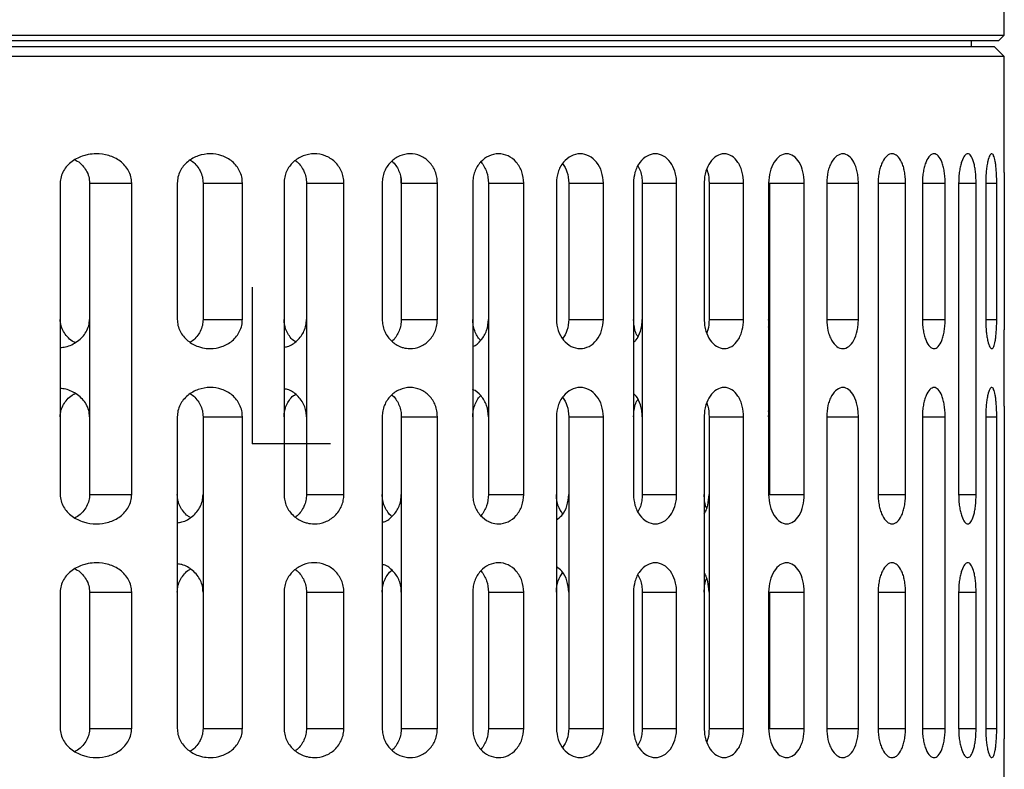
# Model space of a CAD drawing. Header units: millimetres. Extents: x -66 to 195, y 0 to 300.
# Tile 4 of 9: x 144 to 195, y 104 to 143. Entities that reach past the tile are written whole.
import ezdxf

# ---------------------------------------------------------------- set-up
doc = ezdxf.new("R2010")
doc.units = ezdxf.units.MM
doc.header["$PDSIZE"] = -1

msp = doc.modelspace()

# ---------------------------------------------------------------- linework, layer by layer
at = {"color": 7, "linetype": 'Continuous', "lineweight": 25}
for p, q in [((194.573, 141.769), (194.573, 143.719)), ((84.573, 141.769), (194.573, 141.769)), ((194.273, 141.469), (194.573, 141.769)), ((194.273, 141.469), (84.873, 141.469)), ((194.073, 141.169), (85.073, 141.169)), ((192.873, 141.469), (192.873, 141.169)), ((194.573, 140.669), (194.073, 141.169)), ((194.573, 140.669), (84.573, 140.669)), ((194.573, 134.706), (194.573, 140.669)), ((146.101, 134.169), (146.101, 118.169)), ((147.613, 134.169), (149.778, 134.169)), ((147.613, 134.169), (147.613, 118.169)), ((149.778, 118.169), (149.778, 134.169)), ((152.113, 134.169), (152.113, 127.169)), ((153.44, 134.169), (155.46, 134.169)), ((153.44, 134.169), (153.44, 127.169)), ((155.46, 127.169), (155.46, 134.169)), ((157.596, 134.169), (157.596, 118.169)), ((158.748, 134.169), (158.748, 118.169)), ((158.748, 134.169), (160.669, 134.169)), ((160.669, 118.169), (160.669, 134.169)), ((162.635, 134.169), (162.635, 127.169)), ((163.617, 134.169), (163.617, 127.169)), ((163.617, 134.169), (165.469, 134.169)), ((165.469, 127.169), (165.469, 134.169)), ((167.284, 134.169), (167.284, 118.169)), ((168.094, 134.169), (168.094, 118.169)), ((168.094, 134.169), (169.9, 134.169)), ((169.9, 118.169), (169.9, 134.169)), ((171.576, 134.169), (171.576, 127.169)), ((172.211, 134.169), (172.211, 127.169)), ((172.211, 134.169), (173.99, 134.169)), ((173.99, 127.169), (173.99, 134.169)), ((175.533, 134.169), (175.533, 118.169)), ((175.983, 134.169), (175.983, 118.169)), ((175.983, 134.169), (177.751, 134.169)), ((177.751, 118.169), (177.751, 134.169)), ((179.165, 134.169), (179.165, 127.169)), ((179.417, 134.169), (179.417, 127.169)), ((179.417, 134.169), (181.19, 134.169)), ((181.19, 127.169), (181.19, 134.169)), ((182.475, 134.169), (182.475, 118.169)), ((182.511, 134.169), (182.511, 118.169)), ((182.511, 134.169), (184.304, 134.169)), ((184.304, 118.169), (184.304, 134.169)), ((185.457, 134.169), (185.457, 127.169)), ((185.457, 134.169), (187.083, 134.169)), ((187.083, 127.169), (187.083, 134.169)), ((188.096, 134.169), (188.096, 118.169)), ((188.096, 134.169), (189.505, 134.169)), ((189.505, 118.169), (189.505, 134.169)), ((190.367, 134.169), (190.367, 127.169)), ((190.367, 134.169), (191.537, 134.169)), ((191.537, 127.169), (191.537, 134.169)), ((192.229, 134.169), (192.229, 118.169)), ((192.229, 134.169), (193.125, 134.169)), ((193.125, 118.169), (193.125, 134.169)), ((193.618, 134.169), (193.618, 127.169)), ((193.618, 134.169), (194.185, 134.169)), ((194.185, 127.169), (194.185, 134.169)), ((194.573, 134.169), (194.573, 127.169)), ((153.44, 127.169), (155.46, 127.169)), ((163.617, 127.169), (165.469, 127.169)), ((172.211, 127.169), (173.99, 127.169)), ((179.417, 127.169), (181.19, 127.169)), ((182.5, 126.971), (182.475, 127.169)), ((185.457, 127.169), (187.083, 127.169)), ((190.367, 127.169), (191.537, 127.169)), ((193.618, 127.169), (194.185, 127.169)), ((194.573, 122.706), (194.573, 126.633)), ((182.511, 122.169), (182.475, 122.479)), ((152.113, 122.169), (152.113, 106.169)), ((153.44, 122.169), (155.46, 122.169)), ((153.44, 122.169), (153.44, 106.169)), ((155.46, 106.169), (155.46, 122.169)), ((162.635, 122.169), (162.635, 106.169)), ((163.617, 122.169), (163.617, 106.169)), ((163.617, 122.169), (165.469, 122.169)), ((165.469, 106.169), (165.469, 122.169)), ((171.576, 122.169), (171.576, 106.169)), ((172.211, 122.169), (172.211, 106.169)), ((172.211, 122.169), (173.99, 122.169)), ((173.99, 106.169), (173.99, 122.169)), ((179.165, 122.169), (179.165, 106.169)), ((179.417, 122.169), (179.417, 106.169)), ((179.417, 122.169), (181.19, 122.169)), ((181.19, 106.169), (181.19, 122.169)), ((182.475, 122.169), (182.493, 122.319)), ((185.457, 122.169), (185.457, 106.169)), ((185.457, 122.169), (187.083, 122.169)), ((187.083, 106.169), (187.083, 122.169)), ((190.367, 122.169), (190.367, 106.169)), ((190.367, 122.169), (191.537, 122.169)), ((191.537, 106.169), (191.537, 122.169)), ((193.618, 122.169), (193.618, 106.169)), ((193.618, 122.169), (194.185, 122.169)), ((194.185, 106.169), (194.185, 122.169)), ((194.573, 122.169), (194.573, 106.169)), ((147.613, 118.169), (149.778, 118.169)), ((158.748, 118.169), (160.669, 118.169)), ((168.094, 118.169), (169.9, 118.169)), ((175.983, 118.169), (177.751, 118.169)), ((182.511, 118.169), (184.304, 118.169)), ((188.096, 118.169), (189.505, 118.169)), ((192.229, 118.169), (193.125, 118.169)), ((146.101, 113.169), (146.101, 106.169)), ((147.613, 113.169), (149.778, 113.169)), ((147.613, 113.169), (147.613, 106.169)), ((149.778, 106.169), (149.778, 113.169)), ((157.596, 113.169), (157.596, 106.169)), ((158.748, 113.169), (158.748, 106.169)), ((158.748, 113.169), (160.669, 113.169)), ((160.669, 106.169), (160.669, 113.169)), ((167.284, 113.169), (167.284, 106.169)), ((168.094, 113.169), (168.094, 106.169)), ((168.094, 113.169), (169.9, 113.169)), ((169.9, 106.169), (169.9, 113.169)), ((175.533, 113.169), (175.533, 106.169)), ((175.983, 113.169), (175.983, 106.169)), ((175.983, 113.169), (177.751, 113.169)), ((177.751, 106.169), (177.751, 113.169)), ((182.475, 113.169), (182.475, 106.169)), ((182.511, 113.169), (182.511, 106.169)), ((182.511, 113.169), (184.304, 113.169)), ((184.304, 106.169), (184.304, 113.169)), ((188.096, 113.169), (188.096, 106.169)), ((188.096, 113.169), (189.505, 113.169)), ((189.505, 106.169), (189.505, 113.169)), ((192.229, 113.169), (192.229, 106.169)), ((192.229, 113.169), (193.125, 113.169)), ((193.125, 106.169), (193.125, 113.169)), ((147.613, 106.169), (149.778, 106.169)), ((153.44, 106.169), (155.46, 106.169)), ((158.748, 106.169), (160.669, 106.169)), ((163.617, 106.169), (165.469, 106.169)), ((168.094, 106.169), (169.9, 106.169)), ((172.211, 106.169), (173.99, 106.169)), ((175.983, 106.169), (177.751, 106.169)), ((179.417, 106.169), (181.19, 106.169)), ((182.511, 106.169), (184.304, 106.169)), ((185.457, 106.169), (187.083, 106.169)), ((188.096, 106.169), (189.505, 106.169)), ((190.367, 106.169), (191.537, 106.169)), ((192.229, 106.169), (193.125, 106.169)), ((193.618, 106.169), (194.185, 106.169)), ((194.573, 102.49), (194.573, 105.633))]:
    msp.add_line(p, q, dxfattribs=at)
at = {"color": 7, "linetype": 'Continuous'}
for q in [(155.971, 128.814), (159.985, 120.788)]:
    msp.add_line((155.971, 120.788), q, dxfattribs=at)
at = {"color": 7, "linetype": 'Continuous', "lineweight": 25}
for points, knots in [([(149.778, 134.169), (149.77, 134.278), (149.753, 134.499), (149.624, 134.803), (149.432, 135.074), (149.106, 135.369), (148.602, 135.612), (148.029, 135.69), (147.594, 135.646), (147.173, 135.542), (146.793, 135.358), (146.462, 135.068), (146.263, 134.8), (146.128, 134.498), (146.11, 134.277), (146.101, 134.169)], [0, 0, 0, 0, 0.061528, 0.125153, 0.185268, 0.250495, 0.375317, 0.500336, 0.578668, 0.625247, 0.74932, 0.815348, 0.874818, 0.93884, 1, 1, 1, 1]), ([(155.46, 134.169), (155.453, 134.274), (155.439, 134.486), (155.329, 134.783), (155.161, 135.052), (154.871, 135.352), (154.409, 135.607), (153.796, 135.703), (153.183, 135.598), (152.718, 135.343), (152.423, 135.047), (152.249, 134.78), (152.135, 134.485), (152.12, 134.273), (152.113, 134.169)], [0, 0, 0, 0, 0.061906, 0.125308, 0.185924, 0.250597, 0.375507, 0.500411, 0.625074, 0.749446, 0.814919, 0.874924, 0.938513, 1, 1, 1, 1]), ([(160.669, 134.169), (160.662, 134.272), (160.65, 134.478), (160.554, 134.769), (160.405, 135.036), (160.144, 135.338), (159.719, 135.602), (159.143, 135.705), (158.566, 135.596), (158.136, 135.332), (157.869, 135.032), (157.715, 134.767), (157.615, 134.477), (157.602, 134.271), (157.596, 134.169)], [0, 0, 0, 0, 0.062136, 0.125383, 0.186392, 0.250669, 0.375459, 0.5003, 0.625033, 0.749589, 0.814502, 0.874719, 0.938192, 1, 1, 1, 1]), ([(165.469, 134.169), (165.463, 134.27), (165.452, 134.472), (165.366, 134.759), (165.233, 135.024), (164.996, 135.327), (164.604, 135.598), (164.064, 135.706), (163.521, 135.594), (163.123, 135.323), (162.879, 135.021), (162.741, 134.757), (162.652, 134.471), (162.641, 134.269), (162.635, 134.169)], [0, 0, 0, 0, 0.062279, 0.125393, 0.186717, 0.250667, 0.375365, 0.500115, 0.624838, 0.749487, 0.814239, 0.874744, 0.938073, 1, 1, 1, 1]), ([(169.9, 134.169), (169.882, 134.365), (169.854, 134.661), (169.689, 135.011), (169.473, 135.319), (169.11, 135.595), (168.605, 135.707), (168.097, 135.592), (167.657, 135.265), (167.407, 134.847), (167.299, 134.467), (167.289, 134.268), (167.284, 134.169)], [0, 0, 0, 0, 0.122359, 0.185688, 0.250364, 0.375166, 0.500001, 0.624856, 0.749722, 0.874585, 0.937931, 1, 1, 1, 1]), ([(173.99, 134.169), (173.972, 134.365), (173.937, 134.759), (173.662, 135.26), (173.267, 135.593), (172.797, 135.708), (172.324, 135.592), (171.979, 135.311), (171.773, 134.999), (171.619, 134.649), (171.593, 134.358), (171.576, 134.169)], [0, 0, 0, 0, 0.123683, 0.249879, 0.374726, 0.499586, 0.62449, 0.749464, 0.816305, 0.880402, 1, 1, 1, 1]), ([(177.751, 134.169), (177.746, 134.275), (177.737, 134.482), (177.647, 134.857), (177.448, 135.263), (177.091, 135.591), (176.658, 135.709), (176.22, 135.592), (175.901, 135.308), (175.71, 134.992), (175.57, 134.641), (175.548, 134.354), (175.533, 134.169)], [0, 0, 0, 0, 0.06771, 0.132099, 0.2504, 0.373928, 0.499887, 0.624683, 0.749579, 0.817979, 0.882596, 1, 1, 1, 1]), ([(181.19, 134.169), (181.177, 134.354), (181.158, 134.641), (181.037, 134.991), (180.87, 135.307), (180.588, 135.591), (180.193, 135.709), (179.792, 135.591), (179.456, 135.263), (179.265, 134.858), (179.178, 134.483), (179.17, 134.276), (179.165, 134.169)], [0, 0, 0, 0, 0.117375, 0.181975, 0.250357, 0.375079, 0.499796, 0.625836, 0.749425, 0.867797, 0.932234, 1, 1, 1, 1]), ([(184.304, 134.169), (184.291, 134.367), (184.264, 134.761), (184.057, 135.26), (183.762, 135.591), (183.407, 135.708), (183.046, 135.593), (182.737, 135.261), (182.517, 134.76), (182.489, 134.365), (182.475, 134.169)], [0, 0, 0, 0, 0.125046, 0.249998, 0.374917, 0.499832, 0.624705, 0.749798, 0.876155, 1, 1, 1, 1]), ([(187.083, 134.169), (187.08, 134.268), (187.074, 134.467), (187.011, 134.847), (186.864, 135.265), (186.6, 135.592), (186.288, 135.707), (185.971, 135.595), (185.737, 135.319), (185.596, 135.012), (185.487, 134.661), (185.469, 134.365), (185.457, 134.169)], [0, 0, 0, 0, 0.062114, 0.125519, 0.25031, 0.375108, 0.499909, 0.624704, 0.749529, 0.814231, 0.877587, 1, 1, 1, 1]), ([(189.505, 134.169), (189.502, 134.269), (189.497, 134.471), (189.456, 134.757), (189.392, 135.021), (189.277, 135.323), (189.087, 135.594), (188.821, 135.706), (188.548, 135.598), (188.346, 135.327), (188.221, 135.024), (188.151, 134.759), (188.105, 134.472), (188.099, 134.27), (188.096, 134.169)], [0, 0, 0, 0, 0.061974, 0.125362, 0.185859, 0.250624, 0.37533, 0.500039, 0.624686, 0.74929, 0.813233, 0.874568, 0.937697, 1, 1, 1, 1]), ([(191.537, 134.169), (191.535, 134.271), (191.53, 134.477), (191.495, 134.767), (191.441, 135.032), (191.346, 135.333), (191.191, 135.597), (190.975, 135.705), (190.752, 135.601), (190.582, 135.337), (190.476, 135.036), (190.415, 134.769), (190.375, 134.478), (190.37, 134.272), (190.367, 134.169)], [0, 0, 0, 0, 0.061835, 0.125347, 0.185624, 0.250632, 0.375442, 0.500231, 0.624868, 0.749375, 0.813591, 0.874565, 0.937834, 1, 1, 1, 1]), ([(193.125, 134.169), (193.123, 134.274), (193.12, 134.486), (193.093, 134.781), (193.052, 135.048), (192.98, 135.345), (192.863, 135.6), (192.703, 135.703), (192.535, 135.605), (192.403, 135.351), (192.318, 135.052), (192.269, 134.784), (192.235, 134.487), (192.231, 134.274), (192.229, 134.169)], [0, 0, 0, 0, 0.061594, 0.125311, 0.18525, 0.250669, 0.375658, 0.500534, 0.62512, 0.749482, 0.814006, 0.874507, 0.938001, 1, 1, 1, 1]), ([(194.185, 134.169), (194.184, 134.277), (194.182, 134.498), (194.165, 134.8), (194.141, 135.068), (194.098, 135.359), (194.046, 135.543), (193.986, 135.647), (193.919, 135.69), (193.828, 135.611), (193.742, 135.369), (193.683, 135.074), (193.647, 134.803), (193.623, 134.499), (193.62, 134.278), (193.618, 134.169)], [0, 0, 0, 0, 0.06114, 0.12515, 0.184594, 0.250613, 0.375633, 0.421887, 0.500804, 0.625295, 0.749339, 0.814667, 0.874889, 0.938487, 1, 1, 1, 1]), ([(146.867, 135.353), (146.906, 135.336), (147.053, 135.273), (147.245, 135.08), (147.451, 134.814), (147.587, 134.505), (147.605, 134.28), (147.613, 134.169)], [0, 0, 0, 0, 0.088125, 0.325599, 0.543308, 0.775925, 1, 1, 1, 1]), ([(152.784, 135.337), (152.823, 135.318), (152.958, 135.25), (153.128, 135.053), (153.304, 134.79), (153.417, 134.489), (153.432, 134.275), (153.44, 134.169)], [0, 0, 0, 0, 0.093766, 0.327375, 0.545701, 0.77577, 1, 1, 1, 1]), ([(158.179, 135.315), (158.21, 135.297), (158.329, 135.23), (158.475, 135.034), (158.631, 134.774), (158.729, 134.479), (158.742, 134.272), (158.748, 134.169)], [0, 0, 0, 0, 0.082415, 0.317508, 0.540325, 0.772291, 1, 1, 1, 1]), ([(163.133, 135.285), (163.152, 135.273), (163.253, 135.208), (163.378, 135.014), (163.518, 134.752), (163.601, 134.463), (163.612, 134.266), (163.617, 134.169)], [0, 0, 0, 0, 0.056573, 0.302561, 0.541271, 0.773472, 1, 1, 1, 1]), ([(167.696, 135.248), (167.7, 135.245), (167.777, 135.188), (167.877, 135.006), (168.05, 134.665), (168.077, 134.366), (168.094, 134.169)], [0, 0, 0, 0, 0.013487, 0.268454, 0.518008, 1, 1, 1, 1]), ([(171.895, 135.167), (171.982, 135.031), (172.167, 134.741), (172.196, 134.368), (172.211, 134.169)], [0, 0, 0, 0, 0.468553, 1, 1, 1, 1]), ([(175.755, 135.048), (175.805, 134.96), (175.9, 134.792), (175.967, 134.481), (175.978, 134.275), (175.983, 134.169)], [0, 0, 0, 0, 0.34983, 0.66673, 1, 1, 1, 1]), ([(179.298, 134.869), (179.317, 134.817), (179.395, 134.603), (179.407, 134.356), (179.417, 134.169)], [0, 0, 0, 0, 0.243532, 1, 1, 1, 1]), ([(194.573, 134.706), (194.573, 134.64), (194.574, 134.475), (194.573, 134.284), (194.573, 134.169)], [0, 0, 0, 0, 0.400052, 1, 1, 1, 1]), ([(163.617, 134.169), (163.617, 134.268), (163.616, 134.366), (163.59, 134.459), (163.59, 134.459)], [0, 0, 0, 0, 0.999643, 1, 1, 1, 1]), ([(146.866, 125.986), (146.818, 126.007), (146.663, 126.076), (146.465, 126.273), (146.263, 126.537), (146.128, 126.84), (146.11, 127.061), (146.101, 127.169)], [0, 0, 0, 0, 0.107939, 0.342522, 0.553794, 0.782025, 1, 1, 1, 1]), ([(146.101, 125.72), (146.196, 125.729), (146.512, 125.758), (146.91, 125.966), (147.248, 126.255), (147.45, 126.527), (147.587, 126.834), (147.605, 127.059), (147.613, 127.169)], [0, 0, 0, 0, 0.12505, 0.415624, 0.568015, 0.707715, 0.856582, 1, 1, 1, 1]), ([(152.113, 127.169), (152.12, 127.065), (152.135, 126.853), (152.25, 126.558), (152.423, 126.291), (152.72, 125.994), (153.07, 125.803), (153.465, 125.693), (153.873, 125.648), (154.412, 125.733), (154.872, 125.988), (155.161, 126.287), (155.328, 126.555), (155.438, 126.852), (155.453, 127.064), (155.46, 127.169)], [0, 0, 0, 0, 0.061513, 0.125141, 0.185161, 0.250679, 0.375475, 0.421122, 0.500654, 0.625276, 0.749669, 0.814102, 0.874522, 0.938009, 1, 1, 1, 1]), ([(153.44, 127.169), (153.432, 127.064), (153.417, 126.85), (153.304, 126.55), (153.128, 126.286), (152.958, 126.088), (152.822, 126.021), (152.784, 126.002)], [0, 0, 0, 0, 0.223795, 0.453427, 0.672442, 0.906913, 1, 1, 1, 1]), ([(158.179, 126.024), (158.145, 126.044), (158.022, 126.114), (157.872, 126.311), (157.715, 126.571), (157.615, 126.862), (157.602, 127.068), (157.596, 127.169)], [0, 0, 0, 0, 0.091119, 0.326601, 0.545043, 0.77555, 1, 1, 1, 1]), ([(157.596, 125.741), (157.654, 125.749), (157.905, 125.784), (158.211, 126.003), (158.478, 126.299), (158.63, 126.567), (158.729, 126.859), (158.742, 127.067), (158.748, 127.169)], [0, 0, 0, 0, 0.091712, 0.393144, 0.548758, 0.696237, 0.849524, 1, 1, 1, 1]), ([(162.635, 127.169), (162.641, 127.07), (162.652, 126.868), (162.741, 126.582), (162.879, 126.318), (163.123, 126.016), (163.418, 125.815), (163.765, 125.695), (164.125, 125.645), (164.605, 125.741), (164.998, 126.013), (165.237, 126.321), (165.37, 126.59), (165.453, 126.876), (165.463, 127.072), (165.469, 127.169)], [0, 0, 0, 0, 0.061859, 0.125126, 0.185608, 0.250356, 0.375136, 0.417928, 0.500364, 0.624978, 0.749471, 0.814717, 0.878095, 0.939789, 1, 1, 1, 1]), ([(163.617, 127.169), (163.611, 127.069), (163.6, 126.867), (163.514, 126.577), (163.374, 126.318), (163.251, 126.129), (163.152, 126.065), (163.133, 126.053)], [0, 0, 0, 0, 0.234406, 0.472054, 0.702801, 0.943667, 1, 1, 1, 1]), ([(167.696, 126.091), (167.691, 126.094), (167.543, 126.204), (167.411, 126.498), (167.298, 126.87), (167.289, 127.07), (167.284, 127.169)], [0, 0, 0, 0, 0.017352, 0.50723, 0.75613, 1, 1, 1, 1]), ([(167.284, 125.779), (167.284, 125.779), (167.45, 125.816), (167.66, 126.027), (167.881, 126.325), (168.047, 126.678), (168.076, 126.974), (168.094, 127.169)], [0, 0, 0, 0, 0.0000783, 0.3326516, 0.5051315, 0.6739487, 1, 1, 1, 1]), ([(171.576, 127.169), (171.595, 126.972), (171.632, 126.578), (171.919, 126.079), (172.322, 125.748), (172.796, 125.631), (173.266, 125.746), (173.662, 126.078), (173.936, 126.579), (173.972, 126.974), (173.99, 127.169)], [0, 0, 0, 0, 0.124877, 0.249781, 0.374755, 0.499814, 0.624715, 0.749815, 0.876163, 1, 1, 1, 1]), ([(172.211, 127.169), (172.196, 126.971), (172.168, 126.601), (171.984, 126.312), (171.899, 126.179)], [0, 0, 0, 0, 0.535147, 1, 1, 1, 1]), ([(175.755, 126.29), (175.741, 126.312), (175.678, 126.412), (175.574, 126.701), (175.549, 126.986), (175.533, 127.169)], [0, 0, 0, 0, 0.0918524, 0.4142704, 1, 1, 1, 1]), ([(175.533, 125.987), (175.578, 126.025), (175.74, 126.158), (175.876, 126.485), (175.969, 126.855), (175.978, 127.063), (175.983, 127.169)], [0, 0, 0, 0, 0.155244, 0.554307, 0.771542, 1, 1, 1, 1]), ([(179.165, 127.169), (179.17, 127.063), (179.178, 126.856), (179.265, 126.482), (179.455, 126.076), (179.792, 125.748), (180.191, 125.63), (180.587, 125.747), (180.869, 126.031), (181.036, 126.347), (181.158, 126.698), (181.177, 126.984), (181.19, 127.169)], [0, 0, 0, 0, 0.067695, 0.13207, 0.250349, 0.373858, 0.499785, 0.624556, 0.749426, 0.817875, 0.882535, 1, 1, 1, 1]), ([(179.417, 127.169), (179.407, 126.983), (179.395, 126.735), (179.317, 126.522), (179.298, 126.47)], [0, 0, 0, 0, 0.755884, 1, 1, 1, 1]), ([(182.475, 126.769), (182.482, 126.805), (182.507, 126.934), (182.509, 127.071), (182.511, 127.169)], [0, 0, 0, 0, 0.280672, 1, 1, 1, 1]), ([(185.457, 127.169), (185.469, 126.974), (185.487, 126.678), (185.595, 126.328), (185.737, 126.02), (185.97, 125.744), (186.288, 125.632), (186.6, 125.746), (186.863, 126.073), (187.011, 126.491), (187.074, 126.871), (187.08, 127.071), (187.083, 127.169)], [0, 0, 0, 0, 0.122337, 0.185654, 0.250318, 0.375097, 0.499908, 0.62474, 0.749581, 0.874422, 0.937852, 1, 1, 1, 1]), ([(190.367, 127.169), (190.37, 127.067), (190.375, 126.861), (190.415, 126.57), (190.476, 126.303), (190.582, 126.001), (190.752, 125.737), (190.975, 125.634), (191.191, 125.743), (191.347, 126.007), (191.441, 126.307), (191.495, 126.572), (191.53, 126.861), (191.535, 127.068), (191.537, 127.169)], [0, 0, 0, 0, 0.0621277, 0.1253661, 0.1863678, 0.2506353, 0.3754087, 0.5002336, 0.6249494, 0.7494892, 0.814394, 0.8746021, 0.9381357, 1, 1, 1, 1]), ([(193.618, 127.169), (193.62, 127.061), (193.623, 126.84), (193.647, 126.536), (193.683, 126.265), (193.742, 125.97), (193.829, 125.727), (193.92, 125.649), (193.987, 125.692), (194.046, 125.797), (194.098, 125.979), (194.141, 126.269), (194.165, 126.538), (194.182, 126.84), (194.184, 127.061), (194.185, 127.169)], [0, 0, 0, 0, 0.061503, 0.125101, 0.185193, 0.250391, 0.375159, 0.50013, 0.578508, 0.624988, 0.74901, 0.815012, 0.874456, 0.938671, 1, 1, 1, 1]), ([(194.573, 127.169), (194.573, 127.055), (194.574, 126.864), (194.573, 126.699), (194.573, 126.633)], [0, 0, 0, 0, 0.599631, 1, 1, 1, 1]), ([(147.613, 122.169), (147.605, 122.279), (147.587, 122.503), (147.451, 122.81), (147.25, 123.083), (146.911, 123.372), (146.513, 123.58), (146.197, 123.61), (146.101, 123.619)], [0, 0, 0, 0, 0.143013, 0.291453, 0.431274, 0.583848, 0.874755, 1, 1, 1, 1]), ([(146.101, 122.169), (146.11, 122.277), (146.128, 122.498), (146.262, 122.801), (146.464, 123.064), (146.662, 123.262), (146.817, 123.331), (146.866, 123.353)], [0, 0, 0, 0, 0.217289, 0.444777, 0.656037, 0.890666, 1, 1, 1, 1]), ([(155.46, 122.169), (155.453, 122.274), (155.439, 122.486), (155.329, 122.783), (155.161, 123.052), (154.871, 123.352), (154.409, 123.607), (153.796, 123.703), (153.183, 123.598), (152.718, 123.343), (152.423, 123.047), (152.249, 122.78), (152.135, 122.485), (152.12, 122.273), (152.113, 122.169)], [0, 0, 0, 0, 0.0619055, 0.1253084, 0.1859237, 0.2505972, 0.3755072, 0.5004111, 0.6250741, 0.7494462, 0.8149185, 0.8749238, 0.9385127, 1, 1, 1, 1]), ([(158.748, 122.169), (158.742, 122.268), (158.73, 122.467), (158.636, 122.758), (158.485, 123.031), (158.213, 123.334), (157.905, 123.556), (157.654, 123.59), (157.596, 123.598)], [0, 0, 0, 0, 0.144043, 0.292529, 0.446452, 0.606704, 0.909097, 1, 1, 1, 1]), ([(165.469, 122.169), (165.463, 122.27), (165.452, 122.472), (165.366, 122.759), (165.233, 123.024), (164.996, 123.327), (164.604, 123.598), (164.064, 123.706), (163.521, 123.594), (163.123, 123.323), (162.879, 123.021), (162.741, 122.757), (162.652, 122.471), (162.641, 122.269), (162.635, 122.169)], [0, 0, 0, 0, 0.062279, 0.125393, 0.186717, 0.250667, 0.375365, 0.500115, 0.624838, 0.749487, 0.814239, 0.874744, 0.938073, 1, 1, 1, 1]), ([(168.094, 122.169), (168.076, 122.364), (168.048, 122.66), (167.882, 123.013), (167.661, 123.311), (167.45, 123.522), (167.284, 123.559), (167.284, 123.559)], [0, 0, 0, 0, 0.325607, 0.494186, 0.666416, 0.999152, 1, 1, 1, 1]), ([(173.99, 122.169), (173.972, 122.365), (173.937, 122.759), (173.662, 123.26), (173.267, 123.593), (172.797, 123.708), (172.324, 123.592), (171.979, 123.311), (171.773, 122.999), (171.619, 122.649), (171.593, 122.358), (171.576, 122.169)], [0, 0, 0, 0, 0.123683, 0.249879, 0.374726, 0.499586, 0.62449, 0.749464, 0.816305, 0.880402, 1, 1, 1, 1]), ([(175.983, 122.169), (175.978, 122.276), (175.969, 122.483), (175.877, 122.853), (175.741, 123.179), (175.579, 123.313), (175.533, 123.351)], [0, 0, 0, 0, 0.228008, 0.444846, 0.843279, 1, 1, 1, 1]), ([(181.19, 122.169), (181.177, 122.354), (181.158, 122.641), (181.037, 122.991), (180.87, 123.307), (180.588, 123.591), (180.193, 123.709), (179.792, 123.591), (179.456, 123.263), (179.265, 122.858), (179.178, 122.483), (179.17, 122.276), (179.165, 122.169)], [0, 0, 0, 0, 0.117375, 0.181975, 0.250357, 0.375079, 0.499796, 0.625836, 0.749425, 0.867797, 0.932234, 1, 1, 1, 1]), ([(187.083, 122.169), (187.08, 122.268), (187.074, 122.467), (187.011, 122.847), (186.864, 123.265), (186.6, 123.592), (186.288, 123.707), (185.971, 123.595), (185.737, 123.319), (185.596, 123.012), (185.487, 122.661), (185.469, 122.365), (185.457, 122.169)], [0, 0, 0, 0, 0.062114, 0.125519, 0.25031, 0.375108, 0.499909, 0.624704, 0.749529, 0.814231, 0.877587, 1, 1, 1, 1]), ([(191.537, 122.169), (191.535, 122.271), (191.53, 122.477), (191.495, 122.767), (191.441, 123.032), (191.346, 123.333), (191.191, 123.597), (190.975, 123.705), (190.752, 123.601), (190.582, 123.337), (190.476, 123.036), (190.415, 122.769), (190.375, 122.478), (190.37, 122.272), (190.367, 122.169)], [0, 0, 0, 0, 0.061835, 0.125347, 0.185624, 0.250632, 0.375442, 0.500231, 0.624868, 0.749375, 0.813591, 0.874565, 0.937834, 1, 1, 1, 1]), ([(194.185, 122.169), (194.184, 122.277), (194.182, 122.498), (194.165, 122.799), (194.141, 123.068), (194.098, 123.359), (194.046, 123.542), (193.986, 123.647), (193.919, 123.69), (193.828, 123.611), (193.742, 123.369), (193.683, 123.075), (193.648, 122.804), (193.623, 122.499), (193.62, 122.278), (193.618, 122.169)], [0, 0, 0, 0, 0.061122, 0.125111, 0.184537, 0.250533, 0.375515, 0.421813, 0.500647, 0.625097, 0.749103, 0.814412, 0.874613, 0.938355, 1, 1, 1, 1]), ([(152.784, 123.337), (152.823, 123.318), (152.958, 123.25), (153.128, 123.053), (153.304, 122.79), (153.417, 122.489), (153.432, 122.275), (153.44, 122.169)], [0, 0, 0, 0, 0.093813, 0.32741, 0.545724, 0.775781, 1, 1, 1, 1]), ([(157.596, 122.169), (157.602, 122.271), (157.615, 122.477), (157.715, 122.768), (157.872, 123.028), (158.022, 123.225), (158.145, 123.295), (158.179, 123.315)], [0, 0, 0, 0, 0.224404, 0.454894, 0.673645, 0.909566, 1, 1, 1, 1]), ([(163.133, 123.285), (163.152, 123.273), (163.253, 123.208), (163.378, 123.014), (163.518, 122.752), (163.601, 122.463), (163.612, 122.266), (163.617, 122.169)], [0, 0, 0, 0, 0.056493, 0.302502, 0.541232, 0.773453, 1, 1, 1, 1]), ([(167.284, 122.169), (167.289, 122.268), (167.298, 122.468), (167.411, 122.841), (167.542, 123.135), (167.691, 123.244), (167.696, 123.248)], [0, 0, 0, 0, 0.243852, 0.492771, 0.982684, 1, 1, 1, 1]), ([(171.895, 123.167), (171.982, 123.031), (172.167, 122.741), (172.196, 122.368), (172.211, 122.169)], [0, 0, 0, 0, 0.468553, 1, 1, 1, 1]), ([(175.533, 122.169), (175.549, 122.353), (175.573, 122.637), (175.678, 122.927), (175.741, 123.026), (175.755, 123.049)], [0, 0, 0, 0, 0.585287, 0.907429, 1, 1, 1, 1]), ([(179.298, 122.869), (179.317, 122.817), (179.395, 122.603), (179.407, 122.356), (179.417, 122.169)], [0, 0, 0, 0, 0.2435793, 1, 1, 1, 1]), ([(194.573, 122.706), (194.573, 122.64), (194.574, 122.475), (194.573, 122.284), (194.573, 122.169)], [0, 0, 0, 0, 0.400052, 1, 1, 1, 1]), ([(146.101, 118.169), (146.11, 118.061), (146.128, 117.84), (146.263, 117.539), (146.462, 117.271), (146.793, 116.98), (147.299, 116.736), (147.951, 116.638), (148.604, 116.727), (149.106, 116.969), (149.431, 117.264), (149.624, 117.535), (149.753, 117.84), (149.77, 118.061), (149.778, 118.169)], [0, 0, 0, 0, 0.061214, 0.125307, 0.18468, 0.25061, 0.375532, 0.500276, 0.624719, 0.749355, 0.814585, 0.874725, 0.938408, 1, 1, 1, 1]), ([(147.613, 118.169), (147.606, 118.067), (147.59, 117.857), (147.465, 117.551), (147.261, 117.275), (147.059, 117.069), (146.907, 117.003), (146.866, 116.986)], [0, 0, 0, 0, 0.2082955, 0.4269104, 0.6599792, 0.9109229, 1, 1, 1, 1]), ([(152.784, 117.002), (152.74, 117.024), (152.6, 117.095), (152.426, 117.295), (152.249, 117.557), (152.135, 117.853), (152.12, 118.065), (152.113, 118.169)], [0, 0, 0, 0, 0.105618, 0.339071, 0.553017, 0.780278, 1, 1, 1, 1]), ([(152.113, 116.728), (152.193, 116.737), (152.479, 116.77), (152.831, 116.987), (153.13, 117.28), (153.303, 117.55), (153.418, 117.849), (153.432, 118.064), (153.44, 118.169)], [0, 0, 0, 0, 0.114653, 0.4078892, 0.5609957, 0.7040309, 0.8539136, 1, 1, 1, 1]), ([(157.596, 118.169), (157.602, 118.068), (157.615, 117.862), (157.715, 117.572), (157.869, 117.307), (158.136, 117.007), (158.458, 116.809), (158.829, 116.694), (159.213, 116.646), (159.721, 116.738), (160.147, 117.003), (160.412, 117.311), (160.559, 117.583), (160.651, 117.872), (160.663, 118.071), (160.669, 118.169)], [0, 0, 0, 0, 0.061728, 0.125125, 0.185422, 0.250452, 0.375261, 0.419958, 0.500549, 0.625149, 0.749585, 0.815569, 0.879073, 0.940428, 1, 1, 1, 1]), ([(158.748, 118.169), (158.742, 118.067), (158.729, 117.86), (158.631, 117.565), (158.475, 117.304), (158.329, 117.109), (158.21, 117.041), (158.179, 117.024)], [0, 0, 0, 0, 0.227499, 0.459278, 0.682554, 0.918234, 1, 1, 1, 1]), ([(163.133, 117.053), (163.112, 117.067), (163.01, 117.133), (162.883, 117.322), (162.74, 117.58), (162.652, 117.868), (162.641, 118.07), (162.635, 118.169)], [0, 0, 0, 0, 0.06243, 0.304613, 0.530904, 0.768083, 1, 1, 1, 1]), ([(162.635, 116.757), (162.666, 116.763), (162.877, 116.799), (163.135, 117.016), (163.377, 117.312), (163.513, 117.578), (163.6, 117.866), (163.611, 118.069), (163.617, 118.169)], [0, 0, 0, 0, 0.054806, 0.368595, 0.529702, 0.684091, 0.843119, 1, 1, 1, 1]), ([(167.284, 118.169), (167.289, 118.071), (167.299, 117.872), (167.406, 117.492), (167.656, 117.074), (167.955, 116.852), (168.157, 116.759), (168.319, 116.697), (168.652, 116.642), (169.11, 116.744), (169.473, 117.02), (169.689, 117.327), (169.854, 117.678), (169.882, 117.974), (169.9, 118.169)], [0, 0, 0, 0, 0.062, 0.125285, 0.249997, 0.374824, 0.378552, 0.410255, 0.500173, 0.624979, 0.749676, 0.81434, 0.877658, 1, 1, 1, 1]), ([(168.094, 118.169), (168.077, 117.973), (168.05, 117.674), (167.877, 117.333), (167.778, 117.151), (167.7, 117.094), (167.696, 117.091)], [0, 0, 0, 0, 0.481937, 0.731472, 0.986425, 1, 1, 1, 1]), ([(171.899, 117.179), (171.812, 117.311), (171.622, 117.598), (171.592, 117.969), (171.576, 118.169)], [0, 0, 0, 0, 0.459357, 1, 1, 1, 1]), ([(171.576, 116.869), (171.675, 116.94), (171.913, 117.109), (172.155, 117.583), (172.192, 117.975), (172.211, 118.169)], [0, 0, 0, 0, 0.266945, 0.637178, 1, 1, 1, 1]), ([(175.533, 118.169), (175.548, 117.985), (175.57, 117.699), (175.71, 117.348), (175.9, 117.032), (176.219, 116.748), (176.657, 116.63), (177.09, 116.748), (177.448, 117.076), (177.646, 117.481), (177.737, 117.856), (177.746, 118.063), (177.751, 118.169)], [0, 0, 0, 0, 0.117284, 0.181822, 0.250131, 0.374893, 0.499749, 0.625818, 0.749433, 0.867802, 0.932237, 1, 1, 1, 1]), ([(175.983, 118.169), (175.978, 118.064), (175.967, 117.858), (175.901, 117.547), (175.805, 117.379), (175.755, 117.29)], [0, 0, 0, 0, 0.3330152, 0.6496976, 1, 1, 1, 1]), ([(179.298, 117.47), (179.282, 117.501), (179.225, 117.614), (179.181, 117.859), (179.17, 118.064), (179.165, 118.169)], [0, 0, 0, 0, 0.1579912, 0.5683957, 1, 1, 1, 1]), ([(179.165, 117.177), (179.198, 117.235), (179.276, 117.37), (179.384, 117.699), (179.404, 117.985), (179.417, 118.169)], [0, 0, 0, 0, 0.213701, 0.492871, 1, 1, 1, 1]), ([(182.475, 118.169), (182.489, 117.974), (182.517, 117.58), (182.736, 117.079), (183.046, 116.746), (183.406, 116.631), (183.761, 116.747), (184.057, 117.078), (184.264, 117.577), (184.291, 117.972), (184.304, 118.169)], [0, 0, 0, 0, 0.123744, 0.250001, 0.374908, 0.499828, 0.624793, 0.749826, 0.874872, 1, 1, 1, 1]), ([(188.096, 118.169), (188.099, 118.069), (188.105, 117.867), (188.15, 117.58), (188.221, 117.315), (188.346, 117.012), (188.548, 116.741), (188.821, 116.633), (189.087, 116.745), (189.277, 117.015), (189.391, 117.318), (189.456, 117.582), (189.497, 117.867), (189.502, 118.069), (189.505, 118.169)], [0, 0, 0, 0, 0.062269, 0.125372, 0.186686, 0.250626, 0.375303, 0.500032, 0.624734, 0.749362, 0.814104, 0.874598, 0.938002, 1, 1, 1, 1]), ([(192.229, 118.169), (192.231, 118.065), (192.235, 117.853), (192.269, 117.556), (192.318, 117.287), (192.404, 116.987), (192.536, 116.732), (192.704, 116.636), (192.864, 116.74), (192.98, 116.995), (193.052, 117.291), (193.093, 117.558), (193.12, 117.853), (193.123, 118.065), (193.125, 118.169)], [0, 0, 0, 0, 0.061888, 0.125273, 0.185872, 0.250526, 0.3754, 0.500268, 0.624895, 0.749233, 0.814688, 0.874675, 0.938394, 1, 1, 1, 1]), ([(149.778, 113.169), (149.77, 113.278), (149.753, 113.499), (149.624, 113.803), (149.432, 114.074), (149.106, 114.369), (148.602, 114.612), (148.029, 114.69), (147.594, 114.646), (147.173, 114.542), (146.793, 114.358), (146.462, 114.068), (146.263, 113.8), (146.128, 113.498), (146.11, 113.277), (146.101, 113.169)], [0, 0, 0, 0, 0.0615276, 0.1251526, 0.1852683, 0.2504948, 0.375317, 0.5003359, 0.5786677, 0.625247, 0.7493197, 0.8153477, 0.874818, 0.9388399, 1, 1, 1, 1]), ([(146.866, 114.353), (146.906, 114.336), (147.053, 114.273), (147.245, 114.08), (147.451, 113.814), (147.587, 113.505), (147.605, 113.28), (147.613, 113.169)], [0, 0, 0, 0, 0.088305, 0.325732, 0.543399, 0.775969, 1, 1, 1, 1]), ([(153.44, 113.169), (153.433, 113.27), (153.42, 113.474), (153.312, 113.77), (153.14, 114.048), (152.835, 114.35), (152.478, 114.569), (152.193, 114.602), (152.113, 114.611)], [0, 0, 0, 0, 0.138358, 0.282026, 0.432654, 0.591673, 0.886077, 1, 1, 1, 1]), ([(152.113, 113.169), (152.12, 113.274), (152.135, 113.486), (152.249, 113.782), (152.426, 114.044), (152.6, 114.244), (152.74, 114.315), (152.784, 114.337)], [0, 0, 0, 0, 0.219726, 0.447024, 0.660846, 0.894221, 1, 1, 1, 1]), ([(160.669, 113.169), (160.662, 113.272), (160.65, 113.478), (160.554, 113.769), (160.405, 114.036), (160.144, 114.338), (159.719, 114.602), (159.143, 114.705), (158.566, 114.596), (158.136, 114.332), (157.869, 114.032), (157.715, 113.767), (157.615, 113.477), (157.602, 113.271), (157.596, 113.169)], [0, 0, 0, 0, 0.062136, 0.125383, 0.186392, 0.250669, 0.375459, 0.5003, 0.625033, 0.749589, 0.814502, 0.874719, 0.938192, 1, 1, 1, 1]), ([(158.179, 114.315), (158.21, 114.297), (158.329, 114.23), (158.475, 114.034), (158.631, 113.774), (158.729, 113.479), (158.742, 113.272), (158.748, 113.169)], [0, 0, 0, 0, 0.082341, 0.317452, 0.540287, 0.772272, 1, 1, 1, 1]), ([(163.617, 113.169), (163.612, 113.267), (163.601, 113.463), (163.517, 113.75), (163.382, 114.02), (163.138, 114.321), (162.877, 114.54), (162.666, 114.576), (162.635, 114.581)], [0, 0, 0, 0, 0.15146, 0.306713, 0.466316, 0.630783, 0.945203, 1, 1, 1, 1]), ([(162.635, 113.169), (162.641, 113.269), (162.652, 113.471), (162.74, 113.759), (162.883, 114.016), (163.009, 114.206), (163.112, 114.272), (163.133, 114.285)], [0, 0, 0, 0, 0.231911, 0.469119, 0.695501, 0.937865, 1, 1, 1, 1]), ([(169.9, 113.169), (169.882, 113.365), (169.854, 113.661), (169.689, 114.011), (169.473, 114.319), (169.11, 114.595), (168.605, 114.707), (168.097, 114.592), (167.657, 114.265), (167.407, 113.847), (167.299, 113.467), (167.289, 113.268), (167.284, 113.169)], [0, 0, 0, 0, 0.122359, 0.185688, 0.250364, 0.375166, 0.500001, 0.624856, 0.749722, 0.874585, 0.937931, 1, 1, 1, 1]), ([(167.696, 114.248), (167.7, 114.245), (167.777, 114.188), (167.877, 114.006), (168.05, 113.665), (168.077, 113.366), (168.094, 113.169)], [0, 0, 0, 0, 0.013423, 0.268407, 0.517977, 1, 1, 1, 1]), ([(172.211, 113.169), (172.192, 113.363), (172.156, 113.755), (171.913, 114.229), (171.676, 114.399), (171.576, 114.47)], [0, 0, 0, 0, 0.362173, 0.731739, 1, 1, 1, 1]), ([(177.751, 113.169), (177.746, 113.275), (177.737, 113.482), (177.647, 113.857), (177.448, 114.263), (177.091, 114.591), (176.658, 114.709), (176.22, 114.592), (175.901, 114.308), (175.71, 113.992), (175.57, 113.641), (175.548, 113.354), (175.533, 113.169)], [0, 0, 0, 0, 0.06771, 0.132099, 0.2504, 0.373928, 0.499887, 0.624683, 0.749579, 0.817979, 0.882596, 1, 1, 1, 1]), ([(184.304, 113.169), (184.291, 113.367), (184.264, 113.761), (184.057, 114.26), (183.762, 114.591), (183.407, 114.708), (183.046, 114.593), (182.737, 114.261), (182.517, 113.76), (182.489, 113.365), (182.475, 113.169)], [0, 0, 0, 0, 0.125046, 0.249998, 0.374917, 0.499832, 0.624705, 0.749798, 0.876155, 1, 1, 1, 1]), ([(189.505, 113.169), (189.502, 113.269), (189.497, 113.471), (189.456, 113.757), (189.392, 114.021), (189.277, 114.323), (189.087, 114.594), (188.821, 114.706), (188.548, 114.598), (188.346, 114.327), (188.221, 114.024), (188.151, 113.759), (188.105, 113.472), (188.099, 113.27), (188.096, 113.169)], [0, 0, 0, 0, 0.061974, 0.125362, 0.185859, 0.250624, 0.37533, 0.500039, 0.624686, 0.74929, 0.813233, 0.874568, 0.937697, 1, 1, 1, 1]), ([(193.125, 113.169), (193.123, 113.274), (193.12, 113.486), (193.093, 113.781), (193.052, 114.048), (192.98, 114.345), (192.863, 114.6), (192.703, 114.703), (192.535, 114.605), (192.403, 114.351), (192.318, 114.052), (192.269, 113.784), (192.235, 113.487), (192.231, 113.274), (192.229, 113.169)], [0, 0, 0, 0, 0.061594, 0.125311, 0.18525, 0.250669, 0.375658, 0.500534, 0.62512, 0.749482, 0.814006, 0.874507, 0.938001, 1, 1, 1, 1]), ([(171.576, 113.169), (171.592, 113.37), (171.622, 113.741), (171.812, 114.028), (171.899, 114.16)], [0, 0, 0, 0, 0.540214, 1, 1, 1, 1]), ([(175.755, 114.048), (175.805, 113.96), (175.9, 113.792), (175.967, 113.481), (175.978, 113.275), (175.983, 113.169)], [0, 0, 0, 0, 0.349832, 0.66673, 1, 1, 1, 1]), ([(179.417, 113.169), (179.404, 113.353), (179.384, 113.639), (179.276, 113.968), (179.199, 114.103), (179.165, 114.162)], [0, 0, 0, 0, 0.506274, 0.78488, 1, 1, 1, 1]), ([(179.165, 113.169), (179.17, 113.275), (179.181, 113.48), (179.225, 113.725), (179.282, 113.838), (179.298, 113.869)], [0, 0, 0, 0, 0.431234, 0.84132, 1, 1, 1, 1]), ([(146.101, 106.169), (146.11, 106.061), (146.128, 105.84), (146.263, 105.539), (146.462, 105.271), (146.793, 104.98), (147.299, 104.736), (147.951, 104.638), (148.604, 104.727), (149.106, 104.969), (149.431, 105.264), (149.624, 105.535), (149.753, 105.84), (149.77, 106.061), (149.778, 106.169)], [0, 0, 0, 0, 0.061214, 0.125307, 0.18468, 0.25061, 0.375532, 0.500276, 0.624719, 0.749355, 0.814585, 0.874725, 0.938408, 1, 1, 1, 1]), ([(147.613, 106.169), (147.606, 106.067), (147.59, 105.857), (147.465, 105.551), (147.261, 105.275), (147.059, 105.069), (146.907, 105.003), (146.866, 104.986)], [0, 0, 0, 0, 0.208295, 0.42691, 0.659979, 0.910923, 1, 1, 1, 1]), ([(152.113, 106.169), (152.12, 106.065), (152.135, 105.853), (152.25, 105.558), (152.423, 105.291), (152.72, 104.994), (153.07, 104.803), (153.465, 104.693), (153.873, 104.648), (154.412, 104.733), (154.872, 104.988), (155.161, 105.287), (155.328, 105.555), (155.438, 105.852), (155.453, 106.064), (155.46, 106.169)], [0, 0, 0, 0, 0.061513, 0.125141, 0.185161, 0.250679, 0.375475, 0.421122, 0.500654, 0.625276, 0.749669, 0.814102, 0.874522, 0.938009, 1, 1, 1, 1]), ([(153.44, 106.169), (153.432, 106.064), (153.417, 105.85), (153.304, 105.55), (153.128, 105.286), (152.958, 105.088), (152.822, 105.021), (152.784, 105.002)], [0, 0, 0, 0, 0.223795, 0.453427, 0.672442, 0.906913, 1, 1, 1, 1]), ([(157.596, 106.169), (157.602, 106.068), (157.615, 105.862), (157.715, 105.572), (157.869, 105.307), (158.136, 105.007), (158.458, 104.809), (158.829, 104.694), (159.213, 104.646), (159.721, 104.738), (160.147, 105.003), (160.412, 105.311), (160.559, 105.583), (160.651, 105.872), (160.663, 106.071), (160.669, 106.169)], [0, 0, 0, 0, 0.061728, 0.125125, 0.185422, 0.250452, 0.375261, 0.419958, 0.500549, 0.625149, 0.749585, 0.815569, 0.879073, 0.940428, 1, 1, 1, 1]), ([(158.748, 106.169), (158.742, 106.067), (158.729, 105.86), (158.631, 105.565), (158.475, 105.304), (158.329, 105.109), (158.21, 105.041), (158.179, 105.024)], [0, 0, 0, 0, 0.227499, 0.459278, 0.682554, 0.918234, 1, 1, 1, 1]), ([(162.635, 106.169), (162.641, 106.07), (162.652, 105.868), (162.741, 105.582), (162.88, 105.318), (163.123, 105.015), (163.522, 104.745), (164.064, 104.633), (164.605, 104.741), (164.996, 105.012), (165.233, 105.315), (165.366, 105.579), (165.452, 105.867), (165.463, 106.069), (165.469, 106.169)], [0, 0, 0, 0, 0.061974, 0.125362, 0.185859, 0.250624, 0.37533, 0.500039, 0.624686, 0.74929, 0.813233, 0.874568, 0.937697, 1, 1, 1, 1]), ([(163.617, 106.169), (163.611, 106.069), (163.6, 105.867), (163.514, 105.577), (163.374, 105.318), (163.251, 105.129), (163.152, 105.065), (163.133, 105.053)], [0, 0, 0, 0, 0.234342, 0.471925, 0.702611, 0.943409, 1, 1, 1, 1]), ([(167.284, 106.169), (167.289, 106.071), (167.299, 105.872), (167.407, 105.491), (167.657, 105.074), (168.097, 104.747), (168.605, 104.632), (169.11, 104.743), (169.473, 105.019), (169.689, 105.327), (169.854, 105.677), (169.882, 105.974), (169.9, 106.169)], [0, 0, 0, 0, 0.0621143, 0.1255187, 0.2503097, 0.3751079, 0.4999091, 0.6247037, 0.7495286, 0.8142314, 0.877587, 1, 1, 1, 1]), ([(168.094, 106.169), (168.077, 105.973), (168.05, 105.674), (167.877, 105.333), (167.778, 105.151), (167.7, 105.094), (167.696, 105.091)], [0, 0, 0, 0, 0.4817718, 0.7312176, 0.9860775, 1, 1, 1, 1]), ([(171.576, 106.169), (171.595, 105.972), (171.633, 105.577), (171.919, 105.079), (172.322, 104.748), (172.796, 104.631), (173.266, 104.746), (173.662, 105.078), (173.936, 105.579), (173.972, 105.974), (173.99, 106.169)], [0, 0, 0, 0, 0.125046, 0.249998, 0.374917, 0.499832, 0.624705, 0.749798, 0.876155, 1, 1, 1, 1]), ([(172.211, 106.169), (172.196, 105.971), (172.168, 105.601), (171.984, 105.313), (171.899, 105.179)], [0, 0, 0, 0, 0.535119, 1, 1, 1, 1]), ([(175.533, 106.169), (175.548, 105.985), (175.57, 105.698), (175.71, 105.347), (175.9, 105.031), (176.219, 104.748), (176.657, 104.63), (177.09, 104.748), (177.448, 105.076), (177.646, 105.481), (177.737, 105.856), (177.746, 106.063), (177.751, 106.169)], [0, 0, 0, 0, 0.117375, 0.1819753, 0.2503571, 0.3750795, 0.4997965, 0.6258356, 0.7494255, 0.8677975, 0.9322345, 1, 1, 1, 1]), ([(175.983, 106.169), (175.978, 106.064), (175.967, 105.858), (175.901, 105.547), (175.805, 105.379), (175.755, 105.29)], [0, 0, 0, 0, 0.332932, 0.649539, 1, 1, 1, 1]), ([(179.165, 106.169), (179.17, 106.063), (179.178, 105.856), (179.265, 105.482), (179.455, 105.076), (179.792, 104.748), (180.191, 104.63), (180.587, 104.747), (180.869, 105.031), (181.036, 105.347), (181.158, 105.698), (181.177, 105.984), (181.19, 106.169)], [0, 0, 0, 0, 0.067695, 0.13207, 0.250349, 0.373858, 0.499785, 0.624556, 0.749426, 0.817875, 0.882535, 1, 1, 1, 1]), ([(179.417, 106.169), (179.407, 105.983), (179.395, 105.735), (179.317, 105.522), (179.298, 105.47)], [0, 0, 0, 0, 0.756021, 1, 1, 1, 1]), ([(182.475, 106.169), (182.489, 105.974), (182.517, 105.58), (182.736, 105.079), (183.045, 104.746), (183.406, 104.631), (183.76, 104.747), (184.013, 105.028), (184.163, 105.34), (184.274, 105.69), (184.292, 105.98), (184.304, 106.169)], [0, 0, 0, 0, 0.123551, 0.249605, 0.374482, 0.49947, 0.624457, 0.749325, 0.816208, 0.880343, 1, 1, 1, 1]), ([(185.457, 106.169), (185.469, 105.974), (185.487, 105.678), (185.595, 105.328), (185.737, 105.02), (185.97, 104.744), (186.288, 104.632), (186.6, 104.746), (186.863, 105.073), (187.011, 105.491), (187.074, 105.871), (187.08, 106.071), (187.083, 106.169)], [0, 0, 0, 0, 0.122337, 0.185654, 0.250318, 0.375097, 0.499908, 0.62474, 0.749581, 0.874422, 0.937852, 1, 1, 1, 1]), ([(188.096, 106.169), (188.099, 106.072), (188.104, 105.876), (188.148, 105.59), (188.218, 105.322), (188.345, 105.013), (188.548, 104.741), (188.79, 104.645), (188.969, 104.695), (189.136, 104.815), (189.277, 105.016), (189.391, 105.317), (189.456, 105.581), (189.497, 105.867), (189.502, 106.069), (189.505, 106.169)], [0, 0, 0, 0, 0.060162, 0.121806, 0.185131, 0.250321, 0.375078, 0.499867, 0.582113, 0.62499, 0.74951, 0.814135, 0.874523, 0.937967, 1, 1, 1, 1]), ([(190.367, 106.169), (190.37, 106.067), (190.375, 105.861), (190.415, 105.57), (190.476, 105.303), (190.582, 105.001), (190.752, 104.737), (190.975, 104.634), (191.191, 104.743), (191.347, 105.007), (191.441, 105.307), (191.495, 105.572), (191.53, 105.861), (191.535, 106.068), (191.537, 106.169)], [0, 0, 0, 0, 0.0621277, 0.1253661, 0.1863678, 0.2506353, 0.3754087, 0.5002336, 0.6249494, 0.7494892, 0.814394, 0.8746021, 0.9381357, 1, 1, 1, 1]), ([(192.229, 106.169), (192.231, 106.065), (192.235, 105.853), (192.269, 105.556), (192.318, 105.287), (192.404, 104.987), (192.536, 104.732), (192.683, 104.648), (192.792, 104.693), (192.892, 104.804), (192.98, 104.996), (193.052, 105.292), (193.093, 105.558), (193.12, 105.853), (193.123, 106.065), (193.125, 106.169)], [0, 0, 0, 0, 0.061819, 0.12513, 0.185817, 0.250573, 0.375491, 0.500325, 0.578996, 0.625401, 0.749852, 0.814966, 0.874668, 0.938392, 1, 1, 1, 1]), ([(193.618, 106.169), (193.62, 106.061), (193.623, 105.84), (193.647, 105.536), (193.683, 105.265), (193.742, 104.97), (193.829, 104.727), (193.92, 104.649), (193.987, 104.692), (194.046, 104.797), (194.098, 104.979), (194.141, 105.269), (194.165, 105.538), (194.182, 105.84), (194.184, 106.061), (194.185, 106.169)], [0, 0, 0, 0, 0.061503, 0.125101, 0.185193, 0.250391, 0.375159, 0.50013, 0.578508, 0.624988, 0.74901, 0.815012, 0.874456, 0.938671, 1, 1, 1, 1]), ([(194.573, 106.169), (194.573, 106.055), (194.574, 105.864), (194.573, 105.699), (194.573, 105.633)], [0, 0, 0, 0, 0.599631, 1, 1, 1, 1])]:
    msp.add_open_spline(points, degree=3, knots=knots, dxfattribs=at)
at = {"color": 7, "linetype": 'Continuous'}
msp.add_point((155.971, 120.788), dxfattribs=at)

doc.saveas('drawing.dxf')
